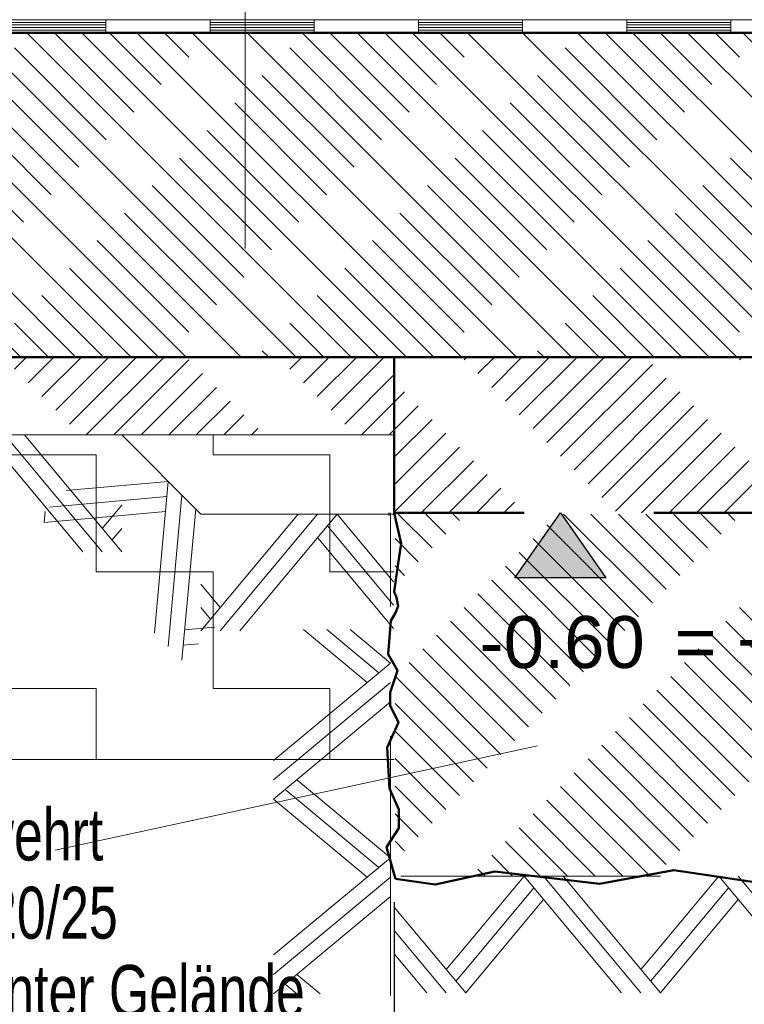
# Model space of a CAD drawing. Header units: metres. Extents: x 1314 to 1415, y -87 to -52.
# Tile 172 of 256: x 1392.421 to 1392.979, y -71.253 to -70.494. Entities that reach past the tile are written whole.
import ezdxf

# ---------------------------------------------------------------- set-up
doc = ezdxf.new("R2010")
doc.units = ezdxf.units.M
doc.header["$PDMODE"] = 65
for name, pattern in [('AUSGEZOGEN', [0]), ('PUNKT2_S9', [0.0015, 0, -0.0015]), ('STRICHLINIE2_S3', [0.275, 0.2, -0.075]), ('STRICHLINIE_S4', [0.008, 0.006, -0.002]), ('STRICHPUNKT2_S5', [0.5, 0.35, -0.05, 0.05, -0.05])]:
    doc.linetypes.add(name, pattern=pattern)
doc.layers.add('XR$6$_43212', color=7, linetype='Continuous')
for name, color, linetype, lineweight in [('XR$6$Allgemein', 4, 'AUSGEZOGEN', 13), ('XR$6$Legende', 4, 'AUSGEZOGEN', 13), ('XR$6$Maßlinie 1_50', 7, 'AUSGEZOGEN', 25), ('XR$6$Muster', 4, 'AUSGEZOGEN', 13), ('XR$6$Schraffur', 4, 'AUSGEZOGEN', 13), ('XR$6$Text 1_100', 3, 'AUSGEZOGEN', 18), ('XR$6$Text 1_50', 3, 'AUSGEZOGEN', 18), ('XR$6$Wand', 1, 'AUSGEZOGEN', 50), ('XR$6$Wand Mauerwerk tr_1', 42, 'AUSGEZOGEN', 18)]:
    doc.layers.add(name, color=color, linetype=linetype, lineweight=lineweight)
doc.styles.add('ARIAL', font='arial.ttf')
doc.dimstyles.new('DIMSTYLE_28', dxfattribs={"dimtxt": 0.04, "dimasz": 0.03, "dimexe": 0, "dimexo": 1e-06, "dimgap": 0.02, "dimtad": 2, "dimdec": 1, "dimlfac": 100, "dimrnd": 0.5, "dimzin": 4, "dimdsep": 46, "dimtxsty": 'ARIAL', "dimblk1": 'ALL_ML_KREIS', "dimblk2": 'ALL_ML_KREIS', "dimsah": 1, "dimcen": 0, "dimse1": 1, "dimse2": 1, "dimclrd": 7, "dimclre": 7, "dimclrt": 7, "dimadec": 0, "dimazin": 0, "dimtfac": 1, "dimtdec": 0, "dimtix": 1, "dimtmove": 2, "dimatfit": 3, "dimfxl": 0, "dimtzin": 0, "dimlwd": 0, "dimlwe": 25, "dimarcsym": 0})

# ---------------------------------------------------------------- blocks, each defined once
blk = doc.blocks.new('MUSTERELEMENT_101')
at = {"layer": 'XR$6$Muster', "color": 4, "linetype": 'AUSGEZOGEN', "lineweight": 13, "transparency": 33554687}
for p, q in [((1392.40723, -70.49453), (1392.56772, -70.49453)), ((1392.40723, -70.49653), (1392.48747, -70.49653)), ((1392.40723, -70.49853), (1392.48747, -70.49853)), ((1392.40723, -70.50053), (1392.48747, -70.50053)), ((1392.48747, -70.49453), (1392.48747, -70.50453)), ((1392.56772, -70.49453), (1392.7282, -70.49453)), ((1392.56772, -70.49453), (1392.56772, -70.50453)), ((1392.56772, -70.49453), (1392.56772, -70.50453)), ((1392.56772, -70.49653), (1392.64796, -70.49653)), ((1392.56772, -70.49853), (1392.64796, -70.49853)), ((1392.56772, -70.50053), (1392.64796, -70.50053)), ((1392.64796, -70.49453), (1392.64796, -70.50453)), ((1392.7282, -70.49453), (1392.88869, -70.49453)), ((1392.7282, -70.49453), (1392.7282, -70.50453)), ((1392.7282, -70.49453), (1392.7282, -70.50453)), ((1392.7282, -70.49653), (1392.80845, -70.49653)), ((1392.7282, -70.49853), (1392.80845, -70.49853)), ((1392.7282, -70.50053), (1392.80845, -70.50053)), ((1392.80845, -70.49453), (1392.80845, -70.50453)), ((1392.88869, -70.49453), (1393.04918, -70.49453)), ((1392.88869, -70.49453), (1392.88869, -70.50453)), ((1392.88869, -70.49453), (1392.88869, -70.50453)), ((1392.88869, -70.49653), (1392.96893, -70.49653)), ((1392.88869, -70.49853), (1392.96893, -70.49853)), ((1392.88869, -70.50053), (1392.96893, -70.50053)), ((1392.96893, -70.49453), (1392.96893, -70.50453)), ((1392.40723, -70.50253), (1392.48747, -70.50253)), ((1392.40723, -70.50453), (1392.56772, -70.50453)), ((1392.56772, -70.50253), (1392.64796, -70.50253)), ((1392.56772, -70.50453), (1392.7282, -70.50453)), ((1392.7282, -70.50253), (1392.80845, -70.50253)), ((1392.7282, -70.50453), (1392.88869, -70.50453)), ((1392.88869, -70.50253), (1392.96893, -70.50253)), ((1392.88869, -70.50453), (1393.04918, -70.50453))]:
    blk.add_line(p, q, dxfattribs=at)
blk = doc.blocks.new('MUSTERELEMENT_102')
at = {"layer": 'XR$6$Wand', "color": 52, "linetype": 'AUSGEZOGEN', "lineweight": 13, "transparency": 33554687}
for p, q in [((1392.80966, -71.15453), (1392.76466, -71.20853)), ((1392.88466, -71.24453), (1392.80966, -71.15453)), ((1392.89966, -71.24453), (1392.82466, -71.15453)), ((1392.91466, -71.24453), (1392.83966, -71.15453)), ((1392.95966, -71.15453), (1392.91466, -71.20853)), ((1393.03466, -71.24453), (1392.95966, -71.15453)), ((1393.04966, -71.24453), (1392.97466, -71.15453)), ((1393.06466, -71.24453), (1392.98966, -71.15453)), ((1393.10966, -71.15453), (1393.06466, -71.20853)), ((1393.18466, -71.24453), (1393.10966, -71.15453)), ((1393.19966, -71.24453), (1393.12466, -71.15453)), ((1393.21466, -71.24453), (1393.13966, -71.15453)), ((1392.81716, -71.16353), (1392.76466, -71.22653)), ((1392.96716, -71.16353), (1392.91466, -71.22653)), ((1393.11716, -71.16353), (1393.06466, -71.22653)), ((1392.82466, -71.17253), (1392.76466, -71.24453)), ((1392.97466, -71.17253), (1392.91466, -71.24453)), ((1393.12466, -71.17253), (1393.06466, -71.24453)), ((1392.76466, -71.24453), (1392.70966, -71.17853)), ((1392.74966, -71.24453), (1392.70966, -71.19653)), ((1392.73466, -71.24453), (1392.70966, -71.21453)), ((1392.76466, -71.20853), (1392.74966, -71.22653)), ((1392.91466, -71.20853), (1392.89966, -71.22653)), ((1393.06466, -71.20853), (1393.04966, -71.22653)), ((1393.21466, -71.20853), (1393.19966, -71.22653)), ((1392.76466, -71.22653), (1392.75716, -71.23553)), ((1392.91466, -71.22653), (1392.90716, -71.23553)), ((1393.06466, -71.22653), (1393.05716, -71.23553)), ((1393.21466, -71.22653), (1393.20716, -71.23553))]:
    blk.add_line(p, q, dxfattribs=at)
blk = doc.blocks.new('MUSTERELEMENT_106')
at = {"layer": 'XR$6$Wand', "color": 52, "linetype": 'AUSGEZOGEN', "lineweight": 13, "transparency": 33554687}
for p, q in [((1392.56058, -70.96544), (1392.63558, -70.87544)), ((1392.57558, -70.96544), (1392.65058, -70.87544)), ((1392.59058, -70.96544), (1392.66558, -70.87544)), ((1392.66558, -70.87544), (1392.70909, -70.92766)), ((1392.65808, -70.88444), (1392.70909, -70.94566)), ((1392.65058, -70.89344), (1392.70909, -70.96366)), ((1392.56058, -70.92944), (1392.57558, -70.94744)), ((1392.56058, -70.94744), (1392.56808, -70.95644))]:
    blk.add_line(p, q, dxfattribs=at)
blk = doc.blocks.new('MUSTERELEMENT_107')
at = {"layer": 'XR$6$Wand', "color": 52, "linetype": 'AUSGEZOGEN', "lineweight": 13, "transparency": 33554687}
for p, q in [((1392.53542, -70.85028), (1392.46541, -70.85665)), ((1392.52481, -70.96696), (1392.53542, -70.85028)), ((1392.46541, -70.85665), (1392.45676, -70.85743)), ((1392.53435, -70.86195), (1392.45268, -70.86937)), ((1392.53542, -70.97756), (1392.54602, -70.86089)), ((1392.43996, -70.8821), (1392.44074, -70.87345)), ((1392.53329, -70.87362), (1392.43996, -70.8821)), ((1392.45268, -70.86937), (1392.44403, -70.87016)), ((1392.57148, -70.96271), (1392.54814, -70.96483)), ((1392.55875, -70.97544), (1392.54708, -70.9765))]:
    blk.add_line(p, q, dxfattribs=at)
blk.add_lwpolyline([(1392.54602, -70.98817), (1392.54602, -70.98817), (1392.55663, -70.8715)], dxfattribs=at)
blk = doc.blocks.new('MUSTERELEMENT_108')
at = {"layer": 'XR$6$Wand', "color": 52, "linetype": 'AUSGEZOGEN', "lineweight": 13, "transparency": 33554687}
for p, q in [((1391.79466, -70.81453), (1391.76924, -70.84504)), ((1391.86966, -70.90453), (1391.79466, -70.81453)), ((1391.88466, -70.90453), (1391.80966, -70.81453)), ((1391.89966, -70.90453), (1391.82466, -70.81453)), ((1391.94466, -70.81453), (1391.89966, -70.86853)), ((1392.01966, -70.90453), (1391.94466, -70.81453)), ((1392.03466, -70.90453), (1391.95966, -70.81453)), ((1392.04966, -70.90453), (1391.97466, -70.81453)), ((1392.09466, -70.81453), (1392.04966, -70.86853)), ((1392.16966, -70.90453), (1392.09466, -70.81453)), ((1392.18466, -70.90453), (1392.10966, -70.81453)), ((1392.19966, -70.90453), (1392.12466, -70.81453)), ((1392.24466, -70.81453), (1392.19966, -70.86853)), ((1392.31966, -70.90453), (1392.24466, -70.81453)), ((1392.33466, -70.90453), (1392.25966, -70.81453)), ((1392.34966, -70.90453), (1392.27466, -70.81453)), ((1392.39466, -70.81453), (1392.34966, -70.86853)), ((1392.46966, -70.90453), (1392.39466, -70.81453)), ((1392.48466, -70.90453), (1392.40966, -70.81453)), ((1392.49966, -70.90453), (1392.42466, -70.81453)), ((1391.80216, -70.82353), (1391.76924, -70.86304)), ((1391.95216, -70.82353), (1391.89966, -70.88653)), ((1392.10216, -70.82353), (1392.04966, -70.88653)), ((1392.25216, -70.82353), (1392.19966, -70.88653)), ((1392.40216, -70.82353), (1392.34966, -70.88653)), ((1391.80966, -70.83253), (1391.76924, -70.88104)), ((1391.95966, -70.83253), (1391.89966, -70.90453)), ((1392.10966, -70.83253), (1392.04966, -70.90453)), ((1392.25966, -70.83253), (1392.19966, -70.90453)), ((1392.40966, -70.83253), (1392.34966, -70.90453)), ((1391.89966, -70.86853), (1391.88466, -70.88653)), ((1392.04966, -70.86853), (1392.03466, -70.88653)), ((1392.19966, -70.86853), (1392.18466, -70.88653)), ((1392.34966, -70.86853), (1392.33466, -70.88653)), ((1392.49966, -70.86853), (1392.48466, -70.88653)), ((1391.89966, -70.88653), (1391.89216, -70.89553)), ((1392.04966, -70.88653), (1392.04216, -70.89553)), ((1392.19966, -70.88653), (1392.19216, -70.89553)), ((1392.34966, -70.88653), (1392.34216, -70.89553)), ((1392.49966, -70.88653), (1392.49216, -70.89553))]:
    blk.add_line(p, q, dxfattribs=at)
blk = doc.blocks.new('MUSTERELEMENT_109')
at = {"layer": 'XR$6$Wand', "color": 52, "linetype": 'AUSGEZOGEN', "lineweight": 13, "transparency": 33554687}
for p, q in [((1392.68866, -71.00532), (1392.63972, -70.96453)), ((1392.69766, -70.99782), (1392.65772, -70.96453)), ((1392.70666, -70.99032), (1392.67572, -70.96453)), ((1392.61666, -71.06532), (1392.70666, -70.99032)), ((1392.61666, -71.08032), (1392.70666, -71.00532)), ((1392.61666, -71.09532), (1392.70666, -71.02032)), ((1392.65266, -71.09532), (1392.63466, -71.08032)), ((1392.63466, -71.09532), (1392.62566, -71.08782)), ((1392.68866, -71.15532), (1392.61666, -71.09532)), ((1392.69766, -71.14782), (1392.63466, -71.09532)), ((1392.70666, -71.14032), (1392.65266, -71.09532)), ((1392.61666, -71.21532), (1392.70666, -71.14032)), ((1392.61666, -71.23032), (1392.70666, -71.15532)), ((1392.61666, -71.24532), (1392.70666, -71.17032)), ((1392.65266, -71.24532), (1392.63466, -71.23032)), ((1392.63466, -71.24532), (1392.62566, -71.23782))]:
    blk.add_line(p, q, dxfattribs=at)
blk = doc.blocks.new('COMPLEX_KOTENVERMASSUNG_3')
at = {"layer": 'XR$6$_43212', "linetype": 'AUSGEZOGEN', "lineweight": 25, "transparency": 33554687}
blk.add_hatch(color=7, dxfattribs=at).paths.add_polyline_path([(1392.87264, -70.92453), (1392.80264, -70.92453), (1392.83764, -70.87453)], flags=16)
at = {"layer": 'XR$6$_43212', "color": 7, "linetype": 'AUSGEZOGEN', "lineweight": 25, "transparency": 33554687}
for p, q in [((1392.80264, -70.92453), (1392.83764, -70.87453)), ((1392.83764, -70.87453), (1392.87264, -70.92453)), ((1392.83764, -70.87453), (1392.83764, -70.87453)), ((1392.83764, -70.87453), (1392.83764, -70.87453)), ((1392.83764, -70.87453), (1392.83764, -70.87453)), ((1392.83764, -70.87453), (1392.83764, -70.87453)), ((1392.87264, -70.92453), (1392.80264, -70.92453))]:
    blk.add_line(p, q, dxfattribs=at)
at = {"layer": 'XR$6$_43212', "color": 7, "linetype": 'AUSGEZOGEN', "lineweight": 25, "transparency": 33554687, "insert": (1392.7753, -70.99469), "char_height": 0.04, "width": 0.1472353, "attachment_point": 7, "style": 'ARIAL'}
blk.add_mtext('\\W1.00;-0.60', dxfattribs=at)
blk = doc.blocks.new('ALL_ML_KREIS')
at = {"color": 0, "linetype": 'ByBlock', "lineweight": -2}
for p, q in [((0, -0.5), (0, 0.5)), ((-1, 0), (0.5, 0))]:
    blk.add_line(p, q, dxfattribs=at)
blk.add_circle((0, 0), 0.15, dxfattribs=at)
blk = doc.blocks.new('*D269')
at = {"layer": 'DEFPOINTS', "color": 7, "linetype": 'AUSGEZOGEN', "lineweight": 25, "transparency": 33554687}
for p in [(1392.70966, -71.09653), (1393.20966, -71.21653), (1393.20966, -71.48695)]:
    blk.add_point(p, dxfattribs=at)
at = {"layer": 'XR$6$Maßlinie 1_50', "color": 7, "linetype": 'AUSGEZOGEN', "lineweight": -2, "transparency": 33554687}
blk.add_line((1393.20966, -71.48695), (1392.70966, -71.48695), dxfattribs=at)
at = {"layer": 'XR$6$Maßlinie 1_50', "color": 7, "linetype": 'AUSGEZOGEN', "lineweight": 25, "transparency": 33554687, "xscale": 0.03, "yscale": 0.03, "zscale": 0.03}
for p, rotation in [((1392.70966, -71.48695), 180), ((1393.20966, -71.48695), 360)]:
    blk.add_blockref('ALL_ML_KREIS', p, dxfattribs=dict(at, rotation=rotation))
at = {"layer": 'XR$6$Maßlinie 1_50', "color": 7, "linetype": 'AUSGEZOGEN', "lineweight": 25, "transparency": 33554687, "insert": (1392.95792, -71.45627), "char_height": 0.04, "width": 0.16, "attachment_point": 5, "style": 'ARIAL'}
blk.add_mtext('\\A1;{\\A1;{50\\H0.026400;\\S^ ;}}', dxfattribs=at)
blk = doc.blocks.new('*D275')
at = {"layer": 'DEFPOINTS', "color": 7, "linetype": 'AUSGEZOGEN', "lineweight": 25, "transparency": 33554687}
for p in [(1392.87528, -70.75453), (1391.56539, -71.15453), (1392.40966, -71.15453)]:
    blk.add_point(p, dxfattribs=at)
at = {"layer": 'XR$6$Maßlinie 1_50', "color": 7, "linetype": 'AUSGEZOGEN', "lineweight": -2, "transparency": 33554687}
blk.add_line((1391.56539, -71.15453), (1391.56539, -70.75453), dxfattribs=at)
at = {"layer": 'XR$6$Maßlinie 1_50', "color": 7, "linetype": 'AUSGEZOGEN', "lineweight": 25, "transparency": 33554687, "xscale": 0.03, "yscale": 0.03, "zscale": 0.03}
for p, rotation in [((1391.56539, -70.75453), 90), ((1391.56539, -71.15453), 270)]:
    blk.add_blockref('ALL_ML_KREIS', p, dxfattribs=dict(at, rotation=rotation))
at = {"layer": 'XR$6$Maßlinie 1_50', "color": 7, "linetype": 'AUSGEZOGEN', "lineweight": 25, "transparency": 33554687, "insert": (1391.53471, -70.95627), "char_height": 0.04, "width": 0.16, "attachment_point": 5, "rotation": 90, "style": 'ARIAL'}
blk.add_mtext('\\A1;{\\A1;{40\\H0.026400;\\S^ ;}}', dxfattribs=at)
blk = doc.blocks.new('*D276')
at = {"layer": 'DEFPOINTS', "color": 7, "linetype": 'AUSGEZOGEN', "lineweight": 25, "transparency": 33554687}
for p in [(1392.87528, -70.50453), (1391.56539, -70.75453), (1392.87528, -70.75453)]:
    blk.add_point(p, dxfattribs=at)
at = {"layer": 'XR$6$Maßlinie 1_50', "color": 7, "linetype": 'AUSGEZOGEN', "lineweight": -2, "transparency": 33554687}
blk.add_line((1391.56539, -70.75453), (1391.56539, -70.50453), dxfattribs=at)
at = {"layer": 'XR$6$Maßlinie 1_50', "color": 7, "linetype": 'AUSGEZOGEN', "lineweight": 25, "transparency": 33554687, "xscale": 0.03, "yscale": 0.03, "zscale": 0.03}
for p, rotation in [((1391.56539, -70.50453), 90), ((1391.56539, -70.75453), 270)]:
    blk.add_blockref('ALL_ML_KREIS', p, dxfattribs=dict(at, rotation=rotation))
at = {"layer": 'XR$6$Maßlinie 1_50', "color": 7, "linetype": 'AUSGEZOGEN', "lineweight": 25, "transparency": 33554687, "insert": (1391.53471, -70.63149), "char_height": 0.04, "width": 0.16, "attachment_point": 5, "rotation": 90, "style": 'ARIAL'}
blk.add_mtext('\\A1;{\\A1;{25\\H0.026400;\\S^ ;}}', dxfattribs=at)
blk = doc.blocks.new('*D277')
at = {"layer": 'DEFPOINTS', "color": 7, "linetype": 'AUSGEZOGEN', "lineweight": 25, "transparency": 33554687}
for p in [(1392.87528, -70.27453), (1391.56539, -70.50453), (1392.87528, -70.50453)]:
    blk.add_point(p, dxfattribs=at)
at = {"layer": 'XR$6$Maßlinie 1_50', "color": 7, "linetype": 'AUSGEZOGEN', "lineweight": -2, "transparency": 33554687}
blk.add_line((1391.56539, -70.50453), (1391.56539, -70.27453), dxfattribs=at)
at = {"layer": 'XR$6$Maßlinie 1_50', "color": 7, "linetype": 'AUSGEZOGEN', "lineweight": 25, "transparency": 33554687, "xscale": 0.03, "yscale": 0.03, "zscale": 0.03}
for p, rotation in [((1391.56539, -70.27453), 90), ((1391.56539, -70.50453), 270)]:
    blk.add_blockref('ALL_ML_KREIS', p, dxfattribs=dict(at, rotation=rotation))
at = {"layer": 'XR$6$Maßlinie 1_50', "color": 7, "linetype": 'AUSGEZOGEN', "lineweight": 25, "transparency": 33554687, "insert": (1391.53468, -70.39134), "char_height": 0.04, "width": 0.16, "attachment_point": 5, "rotation": 90, "style": 'ARIAL'}
blk.add_mtext('\\A1;{\\A1;{23\\H0.026400;\\S^ ;}}', dxfattribs=at)

msp = doc.modelspace()

# ---------------------------------------------------------------- hatches: boundary and pattern name
at = {"layer": 'XR$6$Muster', "linetype": 'PUNKT2_S9', "lineweight": 13, "transparency": 33554687}
h = msp.add_hatch(dxfattribs=at)
h.set_pattern_fill('MUSTER', color=35, scale=0.09, style=0, pattern_type=2)
h.set_pattern_definition([(0, (0.18, 0.18), (0.09, 0.09), [0.09, -0.09]), (90, (0.18, 0.18), (-0.09, 0.09), [0.09, -0.09])])
h.paths.add_polyline_path([(1392.70966, -71.06453), (1392.70966, -70.81453), (1391.76528, -70.81453), (1391.76528, -71.06453)], flags=0)
at = {"layer": 'XR$6$Schraffur', "linetype": 'AUSGEZOGEN', "lineweight": 13, "transparency": 33554687}
h = msp.add_hatch(dxfattribs=at)
h.set_pattern_fill('SCHRAFFUR_7', color=52, scale=0.01, angle=90, style=0, pattern_type=2)
h.set_pattern_definition([(135, (0, 0), (-0.02121320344, -0.02121320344), []), (135, (-0.010607, -0.010607), (-0.02121320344, -0.02121320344), [0.1, -0.05])])
h.paths.add_polyline_path([(1391.76528, -70.50453), (1391.76528, -70.75453), (1393.20966, -70.75453), (1393.20966, -70.50453)], flags=0)
h = msp.add_hatch(dxfattribs=at)
h.set_pattern_fill('SCHRAFFUR_10', color=52, scale=0.01, angle=90, style=0, pattern_type=2)
h.set_pattern_definition([(225, (0, 0), (0.02121320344, -0.02121320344), [0.1, -0.05]), (225, (0.010607, -0.010607), (0.02121320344, -0.02121320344), [0.1, -0.05])])
h.paths.add_polyline_path([(1392.70966, -70.81453), (1392.70966, -70.75453), (1391.76528, -70.75453), (1391.76528, -70.81453)], flags=0)
h = msp.add_hatch(dxfattribs=at)
h.set_pattern_fill('SCHRAFFUR_8', color=52, scale=0.01, style=0, pattern_type=2)
h.set_pattern_definition([(45, (0, 0), (-0.02121320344, 0.02121320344), [0.1, -0.05]), (45, (-0.010607, 0.010607), (-0.02121320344, 0.02121320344), [0.1, -0.05])])
h.paths.add_polyline_path([(1392.70966, -70.87453), (1393.20966, -70.87453), (1393.20966, -70.75453), (1392.70966, -70.75453)], flags=0)
h = msp.add_hatch(dxfattribs=at)
h.set_pattern_fill('SCHRAFFUR_8', color=52, scale=0.01, angle=270, style=0, pattern_type=2)
h.set_pattern_definition([(315, (0, 0), (0.02121320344, 0.02121320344), [0.1, -0.05]), (315, (0.010607, 0.010607), (0.02121320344, 0.02121320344), [0.1, -0.05])])
h.paths.add_polyline_path([(1392.71024, -71.15453), (1393.21024, -71.15453), (1393.21024, -70.87544), (1392.71024, -70.87544)], flags=0)

# ---------------------------------------------------------------- linework, layer by layer
at = {"layer": 'XR$6$Allgemein', "color": 7, "linetype": 'AUSGEZOGEN', "lineweight": 13, "transparency": 33554687}
msp.add_line((1391.76528, -70.81453), (1392.70966, -70.81453), dxfattribs=at)
at = {"layer": 'XR$6$Legende', "color": 4, "linetype": 'STRICHLINIE2_S3', "lineweight": 13, "transparency": 33554687}
for p, q in [((1392.49966, -70.81453), (1391.76924, -70.81453)), ((1392.56058, -70.87544), (1392.49966, -70.81453)), ((1392.56058, -70.87544), (1392.70909, -70.87544)), ((1392.70666, -71.24678), (1392.70666, -70.87453)), ((1393.21466, -71.15453), (1392.70966, -71.15453))]:
    msp.add_line(p, q, dxfattribs=at)
at = {"layer": 'XR$6$Muster', "color": 4, "linetype": 'AUSGEZOGEN', "lineweight": 13, "transparency": 33554687}
msp.add_line((1392.70966, -71.06453), (1391.76528, -71.06453), dxfattribs=at)
at = {"layer": 'XR$6$Text 1_100', "color": 3, "linetype": 'AUSGEZOGEN', "lineweight": 18, "transparency": 33554687}
msp.add_line((1392.59489, -69.44541), (1392.59489, -70.67075), dxfattribs=at)
at = {"layer": 'XR$6$Text 1_100', "color": 4, "linetype": 'AUSGEZOGEN', "lineweight": 13, "transparency": 33554687}
msp.add_line((1392.44841, -71.13465), (1392.82002, -71.0541), dxfattribs=at)
at = {"layer": 'XR$6$Text 1_50', "color": 3, "linetype": 'STRICHPUNKT2_S5', "lineweight": 25, "transparency": 33554687}
msp.add_line((1392.70966, -71.17453), (1392.70966, -71.52753), dxfattribs=at)
at = {"layer": 'XR$6$Wand', "color": 1, "linetype": 'AUSGEZOGEN', "lineweight": 50, "transparency": 33554687}
for p, q in [((1393.20966, -70.50453), (1391.76528, -70.50453)), ((1393.20966, -70.75453), (1391.76528, -70.75453)), ((1392.70966, -70.75453), (1392.70966, -70.87453)), ((1392.70966, -70.87453), (1392.71024, -70.87544))]:
    msp.add_line(p, q, dxfattribs=at)
at = {"layer": 'XR$6$Wand', "color": 1, "linetype": 'STRICHLINIE_S4', "lineweight": 50, "transparency": 33554687}
msp.add_line((1393.20966, -70.87453), (1392.70966, -70.87453), dxfattribs=at)
at = {"layer": 'XR$6$Wand', "color": 1, "linetype": 'AUSGEZOGEN', "lineweight": 50, "transparency": 33554687}
for points in [[(1392.70966, -70.87453), (1392.71498, -70.89822), (1392.71245, -70.9153), (1392.70966, -70.93555), (1392.71133, -70.93987), (1392.71257, -70.9465), (1392.71071, -70.95158), (1392.70687, -70.9578), (1392.7049, -70.98347), (1392.71202, -70.99613), (1392.70649, -71.01313), (1392.70649, -71.02313), (1392.71281, -71.03606), (1392.70404, -71.05538), (1392.70602, -71.08701), (1392.71313, -71.10322), (1392.71313, -71.10752), (1392.71313, -71.11752), (1392.70359, -71.13224), (1392.71059, -71.15674)], [(1392.71059, -71.15674), (1392.74114, -71.16087), (1392.78711, -71.15099), (1392.86768, -71.16038), (1392.92501, -71.15), (1393.01151, -71.16285), (1393.06538, -71.15099), (1393.13903, -71.15889), (1393.1761, -71.1495), (1393.20966, -71.15453), (1393.21274, -71.12556), (1393.2061, -71.10753), (1393.21211, -71.06957), (1393.20642, -71.0411), (1393.22004, -70.98136), (1393.20423, -70.94626), (1393.21466, -70.89485), (1393.21824, -70.8815), (1393.20997, -70.87453), (1393.20966, -70.87453)]]:
    msp.add_lwpolyline(points, dxfattribs=at)
msp.add_lwpolyline([(1392.71435, -70.88841), (1392.71435, -70.88841)], close=True, dxfattribs=at)
at = {"layer": 'XR$6$Wand Mauerwerk tr_1', "color": 7, "linetype": 'AUSGEZOGEN', "lineweight": 25, "transparency": 33554687}
msp.add_line((1392.70532, -70.87453), (1392.70532, -70.87654), dxfattribs=at)

# ---------------------------------------------------------------- block references
at = {"layer": 'XR$6$_43212', "color": 7, "linetype": 'AUSGEZOGEN', "lineweight": 25, "transparency": 33554687}
msp.add_blockref('COMPLEX_KOTENVERMASSUNG_3', (0, 0), dxfattribs=at)
at = {"layer": 'XR$6$Muster', "color": 4, "linetype": 'AUSGEZOGEN', "lineweight": 13, "transparency": 33554687}
msp.add_blockref('MUSTERELEMENT_101', (0, 0), dxfattribs=at)
at = {"layer": 'XR$6$Wand', "color": 52, "linetype": 'AUSGEZOGEN', "lineweight": 13, "transparency": 33554687}
for name in ['MUSTERELEMENT_108', 'MUSTERELEMENT_107', 'MUSTERELEMENT_106', 'MUSTERELEMENT_109', 'MUSTERELEMENT_102']:
    msp.add_blockref(name, (0, 0), dxfattribs=at)

# ---------------------------------------------------------------- texts
at = {"layer": 'XR$6$Text 1_100', "color": 3, "linetype": 'AUSGEZOGEN', "lineweight": 25, "transparency": 33554687, "insert": (1392.92542, -70.99464), "char_height": 0.04, "width": 0.2566791, "attachment_point": 7, "style": 'ARIAL'}
msp.add_mtext('\\W1.00;= + 33.00', dxfattribs=at)
at = {"layer": 'XR$6$Text 1_100', "color": 3, "linetype": 'AUSGEZOGEN', "lineweight": 18, "transparency": 33554687, "insert": (1392.05732, -71.10249), "char_height": 0.04, "width": 0.6000601, "attachment_point": 1, "line_spacing_factor": 0.903614, "style": 'ARIAL'}
msp.add_mtext('\\A1;{\\fArial|i0|b0;\\H0.040000;\\W0.714286;\\C3;Frostschürze unbewehrt}\\P{\\fArial|i0|b0;\\H0.040000;\\W0.714286;\\C3;b/h 500/400 mm, C20/25}\\P{\\fArial|i0|b0;\\H0.040000;\\W0.714286;\\C3;UK mind. 800 mm unter Gelände}\\P{\\fArial|i0|b0;\\H0.040000;\\W0.714286;\\C3;unterer Bereich Erdschalung}\\P', dxfattribs=at)

# ---------------------------------------------------------------- dimensions: what is measured, and where the dimension line sits
at = {"layer": 'XR$6$Maßlinie 1_50', "color": 7, "linetype": 'AUSGEZOGEN', "lineweight": 25, "transparency": 33554687}
for base, p1, p2, angle, picture, middle in [((1391.56539, -70.27453), (1392.87528, -70.50453), (1392.87528, -70.27453), 90, '*D277', (1391.53468, -70.39134)), ((1391.56539, -70.50453), (1392.87528, -70.75453), (1392.87528, -70.50453), 90, '*D276', (1391.53471, -70.63149)), ((1391.56539, -70.75453), (1392.40966, -71.15453), (1392.87528, -70.75453), 90, '*D275', (1391.53471, -70.95627)), ((1392.70966, -71.48695), (1393.20966, -71.21653), (1392.70966, -71.09653), 180, '*D269', (1392.95792, -71.45627))]:
    dim = msp.add_linear_dim(base=base, p1=p1, p2=p2, angle=angle, dimstyle='DIMSTYLE_28', override={"dimpost": '<>', "dimclrd": 7, "dimclre": 7, "dimclrt": 7, "dimlwd": 0, "dimlwe": 25}, dxfattribs=at)
    dim.commit()
    dim.dimension.update_dxf_attribs({"geometry": picture, "text_midpoint": middle, "dimtype": 160})

doc.saveas('drawing.dxf')
